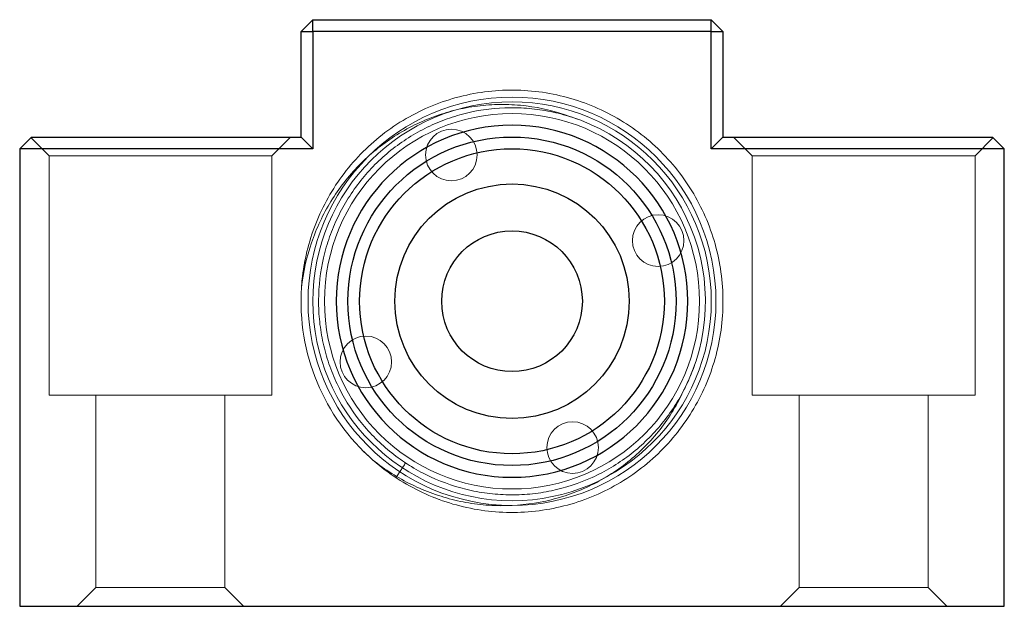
# Model space of a CAD drawing. Header units: millimetres. Extents: x 7091 to 7215, y 7622 to 7745.
# Tile 1 of 4: x 7091 to 7133, y 7672 to 7697. Entities that reach past the tile are written whole.
import ezdxf
from ezdxf.lldxf.tags import DXFTag

# ---------------------------------------------------------------- set-up
doc = ezdxf.new("R2010")
doc.units = ezdxf.units.MM
doc.layers.add('1', color=7, linetype='CONTINUOUS', true_color=0xffffff)
tags = doc.linetypes.add('DASHED', pattern=[25.72, 12.86, -12.86]).pattern_tags.tags
tags[6:7] = [DXFTag(74, 4), DXFTag(75, 0), DXFTag(340, '0'), DXFTag(46, 0.0), DXFTag(50, 0.0), DXFTag(44, 0.0), DXFTag(45, 0.0)]
tags[4:5] = [DXFTag(74, 4), DXFTag(75, 0), DXFTag(340, '0'), DXFTag(46, 0.0), DXFTag(50, 0.0), DXFTag(44, 0.0), DXFTag(45, 0.0)]

msp = doc.modelspace()

# ---------------------------------------------------------------- linework, layer by layer
at = {"layer": '1', "color": 7, "linetype": 'Continuous'}
for p, q in [((7103.456, 7696.315), (7103.956, 7696.815)), ((7103.956, 7696.815), (7120.956, 7696.815)), ((7103.956, 7696.315), (7103.956, 7696.815)), ((7120.956, 7696.815), (7121.456, 7696.315)), ((7120.956, 7696.315), (7120.956, 7696.815)), ((7103.456, 7696.315), (7103.956, 7696.315)), ((7103.456, 7691.815), (7103.456, 7696.315)), ((7120.956, 7696.315), (7103.956, 7696.315)), ((7103.956, 7696.315), (7103.956, 7691.315)), ((7120.956, 7696.315), (7121.456, 7696.315)), ((7120.956, 7691.315), (7120.956, 7696.315)), ((7121.456, 7696.315), (7121.456, 7691.815)), ((7091.456, 7691.315), (7091.956, 7691.815)), ((7091.956, 7691.815), (7103.456, 7691.815)), ((7103.956, 7691.315), (7103.456, 7691.815)), ((7120.956, 7691.315), (7121.456, 7691.815)), ((7121.456, 7691.815), (7132.956, 7691.815)), ((7132.956, 7691.815), (7133.456, 7691.315)), ((7103.956, 7691.315), (7091.456, 7691.315)), ((7091.456, 7691.315), (7091.456, 7671.815)), ((7133.456, 7691.315), (7120.956, 7691.315)), ((7133.456, 7671.815), (7133.456, 7691.315)), ((7091.456, 7671.815), (7133.456, 7671.815))]:
    msp.add_line(p, q, dxfattribs=at)
at = {"layer": '1', "color": 252, "linetype": 'DASHED', "lineweight": 5}
for p, q in [((7091.931, 7691.79), (7092.706, 7691.015)), ((7102.206, 7691.015), (7103.006, 7691.815)), ((7121.906, 7691.815), (7122.706, 7691.015)), ((7132.206, 7691.015), (7132.981, 7691.79)), ((7092.706, 7691.015), (7092.706, 7680.815)), ((7092.706, 7691.015), (7102.206, 7691.015)), ((7102.206, 7680.815), (7102.206, 7691.015)), ((7122.706, 7691.015), (7122.706, 7680.815)), ((7122.706, 7691.015), (7132.206, 7691.015)), ((7132.206, 7680.815), (7132.206, 7691.015)), ((7092.706, 7680.815), (7102.206, 7680.815)), ((7094.706, 7680.815), (7094.706, 7672.615)), ((7100.206, 7672.615), (7100.206, 7680.815)), ((7122.706, 7680.815), (7132.206, 7680.815)), ((7124.706, 7680.815), (7124.706, 7672.615)), ((7130.206, 7672.615), (7130.206, 7680.815)), ((7094.706, 7672.615), (7093.906, 7671.815)), ((7094.706, 7672.615), (7097.456, 7672.615)), ((7097.456, 7672.615), (7100.206, 7672.615)), ((7101.006, 7671.815), (7100.206, 7672.615)), ((7124.706, 7672.615), (7123.906, 7671.815)), ((7124.706, 7672.615), (7127.456, 7672.615)), ((7127.456, 7672.615), (7130.206, 7672.615)), ((7131.006, 7671.815), (7130.206, 7672.615))]:
    msp.add_line(p, q, dxfattribs=at)
at = {"layer": '1', "color": 252, "linetype": 'DASHED', "lineweight": 5, "extrusion": (0, 0, -1)}
for centre, radius in [((-7112.456, 7684.815), 8.7), ((-7109.87, 7691.05), 1.1), ((-7118.691, 7687.401), 1.1), ((-7106.22, 7682.23), 1.1), ((-7115.041, 7678.58), 1.1)]:
    msp.add_circle(centre, radius, dxfattribs=at)
at = {"layer": '1', "color": 252, "linetype": 'DASHED', "lineweight": 5}
for radius in [8.5, 8]:
    msp.add_circle((7112.456, 7684.815), radius, dxfattribs=at)
at = {"layer": '1', "color": 7, "linetype": 'Continuous', "extrusion": (6.12303e-17, 6.12303e-17, -1)}
msp.add_circle((-7112.456, 7684.815), 7.5, dxfattribs=at)
at = {"layer": '1', "color": 7, "linetype": 'Continuous'}
for radius in [7, 6.5, 5, 3]:
    msp.add_circle((7112.456, 7684.815), radius, dxfattribs=at)
at = {"layer": '1', "color": 252, "linetype": 'DASHED', "lineweight": 5, "extrusion": (0, 0, -1)}
for radius, start, end in [(8.25, 107.6576, 207.297), (9, 311.2196, 3.735)]:
    msp.add_arc((-7112.456, 7684.815), radius, start, end, dxfattribs=at)
at = {"layer": '1', "color": 252, "linetype": 'DASHED', "lineweight": 5}
for points, knots in [([(7103.475, 7685.402), (7103.502, 7685.817), (7103.557, 7686.227), (7103.724, 7687.035), (7103.835, 7687.435), (7104.252, 7688.609), (7104.631, 7689.338), (7105.346, 7690.35), (7105.611, 7690.674), (7106.174, 7691.274), (7106.475, 7691.553), (7107.114, 7692.07), (7107.454, 7692.309), (7108.165, 7692.737), (7108.531, 7692.925), (7109.285, 7693.248), (7109.673, 7693.384), (7110.471, 7693.604), (7110.88, 7693.686), (7111.696, 7693.793), (7112.105, 7693.818), (7112.928, 7693.812), (7113.344, 7693.781), (7114.573, 7693.602), (7115.361, 7693.374), (7116.497, 7692.867), (7116.865, 7692.672), (7117.562, 7692.238), (7117.895, 7691.997), (7118.528, 7691.471), (7118.83, 7691.182), (7119.387, 7690.571), (7119.642, 7690.249), (7120.107, 7689.572), (7120.316, 7689.218), (7120.688, 7688.475), (7120.848, 7688.093), (7121.111, 7687.315), (7121.216, 7686.918), (7121.372, 7686.108), (7121.422, 7685.693), (7121.486, 7684.457), (7121.417, 7683.638), (7121.049, 7682.015), (7120.759, 7681.247), (7120.168, 7680.159), (7119.944, 7679.806), (7119.455, 7679.142), (7119.189, 7678.829), (7118.616, 7678.241), (7118.307, 7677.965), (7117.651, 7677.455), (7117.309, 7677.225), (7116.598, 7676.815), (7116.229, 7676.634), (7115.464, 7676.323), (7115.066, 7676.192), (7114.268, 7675.99), (7113.864, 7675.917), (7113.048, 7675.825), (7112.632, 7675.807), (7111.389, 7675.84), (7110.579, 7675.974), (7109.393, 7676.342), (7109.004, 7676.493), (7108.259, 7676.843), (7107.901, 7677.042), (7107.211, 7677.49), (7106.877, 7677.74), (7106.416, 7678.14), (7106.272, 7678.273), (7106.134, 7678.41)], [0, 0, 0, 0, 0.025333, 0.025333, 0.050666, 0.050666, 0.101333, 0.101333, 0.126666, 0.126666, 0.151999, 0.151999, 0.177332, 0.177332, 0.202665, 0.202665, 0.227998, 0.227998, 0.253331, 0.253331, 0.278664, 0.278664, 0.303998, 0.303998, 0.354664, 0.354664, 0.379997, 0.379997, 0.40533, 0.40533, 0.430663, 0.430663, 0.455996, 0.455996, 0.481329, 0.481329, 0.506663, 0.506663, 0.531996, 0.531996, 0.557329, 0.557329, 0.607995, 0.607995, 0.658661, 0.658661, 0.683995, 0.683995, 0.709328, 0.709328, 0.734661, 0.734661, 0.759994, 0.759994, 0.785327, 0.785327, 0.81066, 0.81066, 0.835993, 0.835993, 0.861326, 0.861326, 0.911993, 0.911993, 0.937326, 0.937326, 0.962659, 0.962659, 0.987992, 0.987992, 1, 1, 1, 1]), ([(7114.958, 7692.677), (7114.343, 7692.907), (7113.71, 7693.061), (7112.734, 7693.181), (7112.405, 7693.201), (7111.752, 7693.204), (7111.427, 7693.187), (7110.778, 7693.114), (7110.453, 7693.058), (7109.815, 7692.91), (7109.503, 7692.818), (7108.891, 7692.599), (7108.592, 7692.473), (7108.007, 7692.185), (7107.72, 7692.023), (7106.895, 7691.492), (7106.392, 7691.082), (7105.708, 7690.382), (7105.491, 7690.134), (7105.089, 7689.618), (7104.904, 7689.351), (7104.564, 7688.798), (7104.41, 7688.513), (7104.131, 7687.923), (7104.007, 7687.617), (7103.69, 7686.688), (7103.547, 7686.053), (7103.475, 7685.402)], [0, 0, 0, 0, 0.125, 0.125, 0.1875, 0.1875, 0.25, 0.25, 0.3125, 0.3125, 0.375, 0.375, 0.4375, 0.4375, 0.5, 0.5, 0.625, 0.625, 0.6875, 0.6875, 0.75, 0.75, 0.8125, 0.8125, 0.875, 0.875, 1, 1, 1, 1]), ([(7119.787, 7681.032), (7119.507, 7680.489), (7119.169, 7679.982), (7118.576, 7679.275), (7118.364, 7679.049), (7117.921, 7678.628), (7117.69, 7678.431), (7117.204, 7678.062), (7116.951, 7677.891), (7116.423, 7677.575), (7116.149, 7677.432), (7115.315, 7677.052), (7114.736, 7676.863), (7113.833, 7676.675), (7113.527, 7676.629), (7112.918, 7676.573), (7112.613, 7676.561), (7112.004, 7676.572), (7111.7, 7676.594), (7111.09, 7676.673), (7110.786, 7676.73), (7109.895, 7676.949), (7109.323, 7677.159), (7108.499, 7677.57), (7108.229, 7677.723), (7107.716, 7678.056), (7107.47, 7678.235), (7106.998, 7678.621), (7106.773, 7678.827), (7106.343, 7679.266), (7106.139, 7679.499), (7105.575, 7680.223), (7105.255, 7680.742), (7104.862, 7681.575), (7104.746, 7681.863), (7104.548, 7682.442), (7104.466, 7682.735), (7104.335, 7683.33), (7104.285, 7683.632), (7104.22, 7684.242), (7104.204, 7684.552), (7104.209, 7685.47), (7104.279, 7686.075), (7104.487, 7686.972), (7104.573, 7687.27), (7104.777, 7687.847), (7104.894, 7688.128), (7105.159, 7688.677), (7105.306, 7688.944), (7105.633, 7689.463), (7105.812, 7689.716), (7106.385, 7690.435), (7106.814, 7690.866), (7107.532, 7691.442), (7107.784, 7691.622), (7108.302, 7691.95), (7108.568, 7692.098), (7109.116, 7692.365), (7109.397, 7692.483), (7109.974, 7692.689), (7110.272, 7692.777), (7111.167, 7692.987), (7111.772, 7693.06), (7112.69, 7693.068), (7113, 7693.053), (7113.61, 7692.99), (7113.912, 7692.942), (7114.507, 7692.812), (7114.801, 7692.731), (7115.144, 7692.615), (7115.197, 7692.597), (7115.251, 7692.577)], [0, 0, 0, 0, 0.048563, 0.048563, 0.072844, 0.072844, 0.097125, 0.097125, 0.121406, 0.121406, 0.145688, 0.145688, 0.19425, 0.19425, 0.218531, 0.218531, 0.242813, 0.242813, 0.267094, 0.267094, 0.291375, 0.291375, 0.339938, 0.339938, 0.364219, 0.364219, 0.3885, 0.3885, 0.412782, 0.412782, 0.437063, 0.437063, 0.485625, 0.485625, 0.509907, 0.509907, 0.534188, 0.534188, 0.558469, 0.558469, 0.582751, 0.582751, 0.631313, 0.631313, 0.655594, 0.655594, 0.679876, 0.679876, 0.704157, 0.704157, 0.728438, 0.728438, 0.777001, 0.777001, 0.801282, 0.801282, 0.825563, 0.825563, 0.849845, 0.849845, 0.874126, 0.874126, 0.922688, 0.922688, 0.94697, 0.94697, 0.971251, 0.971251, 0.995532, 0.995532, 1, 1, 1, 1]), ([(7103.473, 7685.381), (7103.482, 7685.509), (7103.492, 7685.638), (7103.535, 7686.043), (7103.578, 7686.318), (7103.632, 7686.59)], [0, 0, 0, 0, 0.315041, 0.315041, 1, 1, 1, 1]), ([(7120.237, 7682.073), (7120.16, 7681.854), (7120.073, 7681.639), (7119.9, 7681.254), (7119.815, 7681.081), (7119.724, 7680.912)], [0, 0, 0, 0, 0.549133, 0.549133, 1, 1, 1, 1]), ([(7106.525, 7678.046), (7107.038, 7677.636), (7107.589, 7677.287), (7108.474, 7676.855), (7108.777, 7676.728), (7109.39, 7676.508), (7109.701, 7676.416), (7110.332, 7676.266), (7110.652, 7676.208), (7111.303, 7676.128), (7111.632, 7676.107), (7112.608, 7676.097), (7113.254, 7676.163), (7114.213, 7676.372), (7114.531, 7676.461), (7115.147, 7676.672), (7115.448, 7676.794), (7116.034, 7677.073), (7116.32, 7677.229), (7116.875, 7677.576), (7117.145, 7677.766), (7117.908, 7678.376), (7118.365, 7678.837), (7118.971, 7679.612), (7119.158, 7679.883), (7119.498, 7680.443), (7119.651, 7680.732), (7119.787, 7681.032)], [0, 0, 0, 0, 0.125, 0.125, 0.1875, 0.1875, 0.25, 0.25, 0.3125, 0.3125, 0.375, 0.375, 0.5, 0.5, 0.5625, 0.5625, 0.625, 0.625, 0.6875, 0.6875, 0.75, 0.75, 0.875, 0.875, 0.9375, 0.9375, 1, 1, 1, 1])]:
    msp.add_open_spline(points, degree=3, knots=knots, dxfattribs=at)
for points, degree in [([(7107.504, 7677.3), (7107.917, 7677.926)], 1), ([(7108.244, 7677.721), (7108.134, 7677.787), (7108.025, 7677.855), (7107.917, 7677.926)], 3), ([(7109.367, 7676.362), (7109.285, 7676.392), (7109.203, 7676.423), (7109.122, 7676.455)], 3)]:
    msp.add_open_spline(points, degree=degree, dxfattribs=at)

doc.saveas('drawing.dxf')
